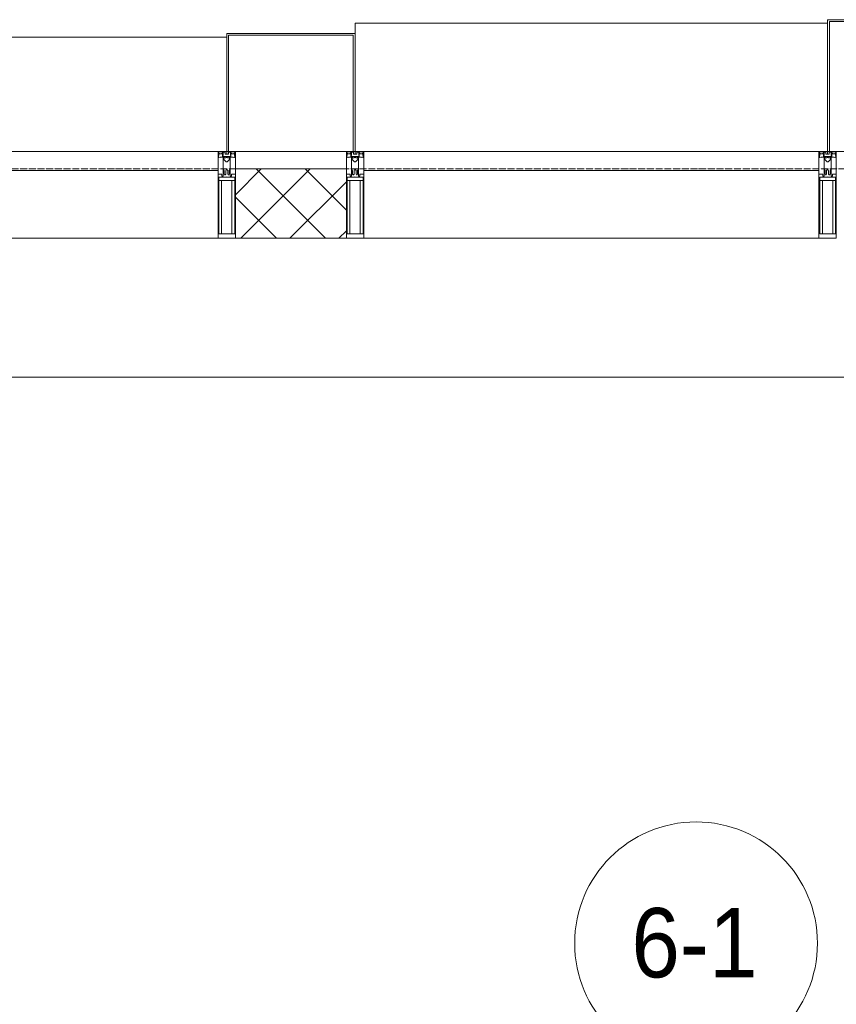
# Model space of a CAD drawing. Header units: millimetres. Extents: x 5617 to 132318, y 7718 to 193536.
# Tile 40 of 81: x 41879 to 44233, y 30692 to 33530. Entities that reach past the tile are written whole.
import ezdxf

# ---------------------------------------------------------------- set-up
doc = ezdxf.new("R2010")
doc.units = ezdxf.units.MM
doc.linetypes.add('ADSK_Линия сетки', pattern=[25, 20, -2.5, 0, -2.5])
for name, color, linetype, lineweight in [('Импосты витража', 7, 'Continuous', 18), ('Колонны', 7, 'Continuous', 18), ('Марки помещений', 7, 'Continuous', 20), ('Оси', 7, 'Continuous', 9), ('Панели витража', 7, 'Continuous', 18), ('Перекрытия', 7, 'Continuous', 18), ('Стены разрез', 7, 'Continuous', 40), ('Элементы узлов', 7, 'Continuous', 18)]:
    doc.layers.add(name, color=color, linetype=linetype, lineweight=lineweight)
doc.styles.add('Arial_3', font='arial.ttf', dxfattribs={"width": 0.9, "height": 200})

# ---------------------------------------------------------------- blocks, each defined once
blk = doc.blocks.new('135_SLK_K4_AR_rvt-1-МКСС_К4_L13_45_000_')
at = {"layer": 'Перекрытия', "color": 253, "true_color": 0xaaaaaa}
blk.add_line((113250, 32500), (108150, 32500), dxfattribs=at)
blk = doc.blocks.new('Rectangular Mullion - 50Wx250H-2623690-МКСС_К4_L13_45_000_')
at = {"layer": 'Элементы узлов', "color": 253, "lineweight": 5, "true_color": 0xaaaaaa}
for p, q in [((-25, 65.2), (-25, 250)), ((-25, 250), (0, 250)), ((-23, 237.3), (0, 237.3)), ((-23, 237.3), (-23, 73.6)), ((-14.9, 84), (-14.9, 237.3)), ((25, 250), (0, 250)), ((23, 237.3), (0, 237.3)), ((14.9, 84), (14.9, 237.3)), ((23, 237.3), (23, 73.6)), ((25, 65.2), (25, 250)), ((-14, 65.2), (-25, 65.2)), ((0, 84), (-23, 84)), ((-0.5, 73.6), (-23, 73.6)), ((-14, 71.3), (-14, 65.2)), ((-10, 71.3), (-14, 71.3)), ((-10, 53), (-10, 71.3)), ((-7, 65.2), (-5.9, 67.3)), ((-7, 65.2), (-7, 54.7)), ((-4.1, 67.3), (-5.9, 67.3)), ((-4.1, 67.3), (-2.9, 65.1)), ((-2.9, 65.1), (-2.9, 54.6)), ((0, 84), (23, 84)), ((0.5, 73.6), (23, 73.6)), ((4.1, 67.3), (2.9, 65.1)), ((2.9, 65.1), (2.9, 54.6)), ((4.1, 67.3), (5.9, 67.3)), ((7, 65.2), (5.9, 67.3)), ((7, 65.2), (7, 54.7)), ((10, 71.3), (14, 71.3)), ((10, 53), (10, 71.3)), ((14, 71.3), (14, 65.2)), ((14, 65.2), (25, 65.2)), ((-8.7, 53), (-10, 53)), ((-10, 53), (-10, 17)), ((-8.7, 53), (-7, 54.7)), ((-8.5, 23), (-1.5, 30)), ((-1.3, 53), (-2.9, 54.6)), ((-1.5, 30), (0, 30)), ((0, 53), (-1.3, 53)), ((0, 53), (1.3, 53)), ((1.5, 30), (0, 30)), ((1.3, 53), (2.9, 54.6)), ((8.5, 23), (1.5, 30)), ((8.7, 53), (7, 54.7)), ((8.7, 53), (10, 53)), ((10, 53), (10, 17)), ((-23.8, 14.6), (-25, 14.2)), ((-25, 0), (-25, 14.2)), ((-22.3, 17), (-23.8, 17)), ((-23.8, 17), (-23.8, 14.6)), ((-22.5, 10.6), (-23.8, 14.6)), ((-22.5, 10.6), (-23.7, 9.9)), ((-23.7, 1.3), (-23.7, 9.9)), ((-23.7, 1.3), (-11.8, 1.3)), ((-23.2, 10.2), (-22.5, 8)), ((-22.5, 8), (-22.5, 4.5)), ((-21.3, 4.5), (-22.5, 4.5)), ((-22.3, 17), (-22.3, 16)), ((-22.3, 16), (-21.3, 16)), ((-19, 17.6), (-21.3, 16)), ((-21.3, 4.5), (-21.3, 6.5)), ((-21.3, 6.5), (-14.2, 6.5)), ((-18.4, 16.6), (-19, 17.6)), ((-7.4, 16.6), (-18.4, 16.6)), ((-14.2, 6.5), (-14.2, 4.5)), ((-13.2, 4.5), (-14.2, 4.5)), ((-13.2, 4.5), (-12.2, 7.2)), ((-12.7, 7.6), (-11.3, 11.4)), ((-12.7, 7.6), (-11.8, 6.9)), ((-12.2, 9), (-12.2, 14.8)), ((-12.2, 14.8), (0, 14.8)), ((-11.8, 1.3), (-11.8, 6.9)), ((-10.5, 11.2), (-11.3, 11.4)), ((-10.5, 1.5), (-10.5, 11.2)), ((-4.8, 1.5), (-10.5, 1.5)), ((-10, 17), (-7.5, 17)), ((-8.5, 18.5), (-8.5, 23)), ((-7.5, 18.5), (-8.5, 18.5)), ((-7.5, 17), (-7.5, 18.5)), ((-7.4, 18), (-7.4, 16.6)), ((-2.6, 18), (-7.4, 18)), ((0, 8), (-4.8, 8)), ((-4.8, 1.5), (-4.8, 8)), ((-2.6, 18), (-2.6, 16.8)), ((-2.6, 16.8), (0, 16.8)), ((2.6, 16.8), (0, 16.8)), ((0, 14.8), (0, 16.8)), ((0, 14.8), (0, 16.8)), ((12.2, 14.8), (0, 14.8)), ((0, 0), (0, 8)), ((0, 8), (4.8, 8)), ((0, 0), (0, 8)), ((2.6, 18), (2.6, 16.8)), ((2.6, 18), (7.4, 18)), ((4.8, 1.5), (4.8, 8)), ((4.8, 1.5), (10.5, 1.5)), ((7.4, 18), (7.4, 16.6)), ((7.4, 16.6), (18.4, 16.6)), ((7.5, 18.5), (8.5, 18.5)), ((7.5, 17), (7.5, 18.5)), ((10, 17), (7.5, 17)), ((8.5, 18.5), (8.5, 23)), ((10.5, 11.2), (11.3, 11.4)), ((10.5, 1.5), (10.5, 11.2)), ((12.7, 7.6), (11.3, 11.4)), ((12.7, 7.6), (11.8, 6.9)), ((11.8, 1.3), (11.8, 6.9)), ((23.7, 1.3), (11.8, 1.3)), ((12.2, 9), (12.2, 14.8)), ((13.2, 4.5), (12.2, 7.2)), ((13.2, 4.5), (14.2, 4.5)), ((21.3, 6.5), (14.2, 6.5)), ((14.2, 6.5), (14.2, 4.5)), ((18.4, 16.6), (19, 17.6)), ((19, 17.6), (21.3, 16)), ((22.3, 16), (21.3, 16)), ((21.3, 4.5), (21.3, 6.5)), ((21.3, 4.5), (22.5, 4.5)), ((22.3, 17), (22.3, 16)), ((22.3, 17), (23.8, 17)), ((22.5, 10.6), (23.8, 14.6)), ((22.5, 10.6), (23.7, 9.9)), ((23.2, 10.2), (22.5, 8)), ((22.5, 8), (22.5, 4.5)), ((23.7, 1.3), (23.7, 9.9)), ((23.8, 17), (23.8, 14.6)), ((23.8, 14.6), (25, 14.2)), ((25, 0), (25, 14.2)), ((-25, 0), (0, 0)), ((25, 0), (0, 0))]:
    blk.add_line(p, q, dxfattribs=at)
for centre, start, end in [((-0.5, 73.1), 360, 90), ((0.5, 73.1), 90, 180)]:
    blk.add_arc(centre, 0.5, start, end, dxfattribs=at)
blk = doc.blocks.new('Rectangular Mullion - R_StandardFrame_50Wx250H-V83-МКСС_К4_L13_45_000_')
at = {"layer": 'Импосты витража', "color": 253, "lineweight": 5, "true_color": 0xaaaaaa}
for p, q in [((-25, 0), (-25, 250)), ((-25, 250), (25, 250)), ((25, 250), (25, 0)), ((0, 0), (-25, 0)), ((25, 0), (5, 0))]:
    blk.add_line(p, q, dxfattribs=at)
blk = doc.blocks.new('System Panel - A_PAN_Glass-7513884-МКСС_К4_L13_45_000_')
at = {"layer": 'Панели витража', "color": 253, "lineweight": 5, "true_color": 0xaaaaaa}
for p, q in [((656.25, 0), (-656.25, 0)), ((-656.25, 0), (-656.25, -55)), ((656.25, -55), (656.25, 0)), ((-656.25, -55), (656.25, -55))]:
    blk.add_line(p, q, dxfattribs=at)
blk = doc.blocks.new('Rectangular Mullion - R_StandardFrame_50Wx250H-V86-МКСС_К4_L13_45_000_')
at = {"layer": 'Импосты витража', "color": 253, "lineweight": 5, "true_color": 0xaaaaaa}
blk.add_line((127540, 32900), (126227.5, 32900), dxfattribs=at)
blk = doc.blocks.new('Rectangular Mullion - R_StandardFrame_50Wx250H-7512947-МКСС_К4_L13_45_000_')
at = {"layer": 'Импосты витража', "color": 253, "lineweight": 5, "true_color": 0xaaaaaa}
for p, q in [((-25, 0), (-25, 250)), ((-25, 250), (25, 250)), ((25, 250), (25, 0)), ((-5, 0), (-25, 0)), ((25, 0), (0, 0))]:
    blk.add_line(p, q, dxfattribs=at)
blk = doc.blocks.new('A_SLK_PAN_Type1 - Прямой тип панели-6538214-МКСС_К4_L13_45_000_')
at = {"layer": 'Колонны', "lineweight": 5}
for p, q in [((-247.5, 0), (-252.5, 0)), ((-252.5, 0), (-252.5, -380)), ((-247.5, -375), (-247.5, 0)), ((227.5, 0), (-227.5, 0)), ((247.5, 0), (247.5, -375)), ((252.5, 0), (247.5, 0)), ((252.5, -380), (252.5, 0)), ((-252.5, -380), (252.5, -380)), ((247.5, -375), (-247.5, -375))]:
    blk.add_line(p, q, dxfattribs=at)
blk = doc.blocks.new('A_SLK_PAN_Type1 - Прямой тип панели-6538216-МКСС_К4_L13_45_000_')
at = {"layer": 'Колонны', "lineweight": 5}
for p, q in [((-180, 0), (-185, 0)), ((-185, 0), (-185, -340)), ((-180, -335), (-180, 0)), ((160, 0), (-160, 0)), ((180, 0), (180, -335)), ((185, 0), (180, 0)), ((185, -340), (185, 0)), ((-185, -340), (185, -340)), ((180, -335), (-180, -335))]:
    blk.add_line(p, q, dxfattribs=at)
blk = doc.blocks.new('A_OGR_PAN_Отлив - A_OGR_PAN_Отлив-V97-МКСС_К4_L13_45_000_')
at = {"layer": 'Колонны', "color": 253, "lineweight": 5, "true_color": 0xaaaaaa}
for p in [(681.25, 370), (-681.25, 340)]:
    blk.add_line(p, (-681.25, 370), dxfattribs=at)
blk = doc.blocks.new('A_OGR_PAN_Отлив - A_OGR_PAN_Отлив-V98-МКСС_К4_L13_45_000_')
at = {"layer": 'Колонны', "color": 253, "lineweight": 5, "true_color": 0xaaaaaa}
for p in [(681.25, 330), (-681.25, 300)]:
    blk.add_line(p, (-681.25, 330), dxfattribs=at)
blk = doc.blocks.new('135_SLK_K4_AR_FCD_rvt-1-МКСС_К4_L13_45_000_')
at = {"layer": 'Стены разрез', "lineweight": 5, "true_color": 0xaaaaaa}
h = blk.add_hatch(dxfattribs=at)
h.set_pattern_fill('FP_4', color=253, style=0, pattern_type=2)
h.set_pattern_definition([(45, (0, 0), (-70.71068, 70.71068), []), (135, (0, 0), (-70.71068, -70.71068), [])])
h.paths.add_polyline_path([(109910, 32900), (109910, 33100), (109590, 33100), (109590, 32900)])
at = {"layer": 'Стены разрез', "color": 253, "lineweight": 9, "true_color": 0xaaaaaa}
for p, q in [((109910, 33100), (109590, 33100)), ((109590, 33100), (109590, 32900)), ((109910, 32900), (109910, 33100)), ((109590, 32900), (109910, 32900))]:
    blk.add_line(p, q, dxfattribs=at)
at = {"layer": 'Импосты витража', "color": 253, "lineweight": 5, "true_color": 0xaaaaaa, "extrusion": (0, 0, -1), "rotation": 180}
for name, p in [('Rectangular Mullion - 50Wx250H-2623690-МКСС_К4_L13_45_000_', (-109565, 33150)), ('Rectangular Mullion - R_StandardFrame_50Wx250H-V83-МКСС_К4_L13_45_000_', (-109565, 33150)), ('Rectangular Mullion - 50Wx250H-2623690-МКСС_К4_L13_45_000_', (-109935, 33150)), ('Rectangular Mullion - R_StandardFrame_50Wx250H-7512947-МКСС_К4_L13_45_000_', (-109935, 33150)), ('Rectangular Mullion - 50Wx250H-2623690-МКСС_К4_L13_45_000_', (-111297.5, 33150)), ('Rectangular Mullion - R_StandardFrame_50Wx250H-V83-МКСС_К4_L13_45_000_', (-111297.5, 33150))]:
    blk.add_blockref(name, p, dxfattribs=at)
at = {"layer": 'Импосты витража', "color": 253, "lineweight": 5, "true_color": 0xaaaaaa}
for p in [(-18000, 0), (-16267.5, 0)]:
    blk.add_blockref('Rectangular Mullion - R_StandardFrame_50Wx250H-V86-МКСС_К4_L13_45_000_', p, dxfattribs=at)
at = {"layer": 'Колонны', "color": 253, "lineweight": 5, "true_color": 0xaaaaaa}
for name, p in [('A_OGR_PAN_Отлив - A_OGR_PAN_Отлив-V97-МКСС_К4_L13_45_000_', (110616.3, 33150)), ('A_OGR_PAN_Отлив - A_OGR_PAN_Отлив-V98-МКСС_К4_L13_45_000_', (108883.8, 33150))]:
    blk.add_blockref(name, p, dxfattribs=at)
at = {"layer": 'Колонны', "color": 253, "lineweight": 5, "true_color": 0xaaaaaa, "rotation": 180}
for name, p in [('A_SLK_PAN_Type1 - Прямой тип панели-6538214-МКСС_К4_L13_45_000_', (111550, 33150)), ('A_SLK_PAN_Type1 - Прямой тип панели-6538216-МКСС_К4_L13_45_000_', (109750, 33150))]:
    blk.add_blockref(name, p, dxfattribs=at)
at = {"layer": 'Панели витража', "color": 253, "lineweight": 5, "true_color": 0xaaaaaa}
for p in [(108883.8, 33150), (110616.3, 33150)]:
    blk.add_blockref('System Panel - A_PAN_Glass-7513884-МКСС_К4_L13_45_000_', p, dxfattribs=at)
blk = doc.blocks.new('050_Марка_Помещение - Номер-620969-МКСС_К4_L13_45_000_')
at = {"layer": 'Марки помещений'}
blk.add_circle((0, 0), 3.5, dxfattribs=at)

msp = doc.modelspace()

# ---------------------------------------------------------------- linework, layer by layer
at = {"layer": 'Оси', "linetype": 'ADSK_Линия сетки'}
msp.add_line((69660.8, 33100), (25349.7, 33100), dxfattribs=at)

# ---------------------------------------------------------------- block references
at = {"lineweight": 5}
for name in ['135_SLK_K4_AR_FCD_rvt-1-МКСС_К4_L13_45_000_', '135_SLK_K4_AR_rvt-1-МКСС_К4_L13_45_000_']:
    msp.add_blockref(name, (-67089.2, 0), dxfattribs=at)
at = {"layer": 'Марки помещений', "xscale": 99.99999999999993, "yscale": 99.99999999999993, "zscale": 99.99999999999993}
msp.add_blockref('050_Марка_Помещение - Номер-620969-МКСС_К4_L13_45_000_', (43829, 30867.7), dxfattribs=at)

# ---------------------------------------------------------------- texts
at = {"layer": 'Марки помещений', "lineweight": 9, "insert": (43642.5, 30969.4), "char_height": 200, "width": 447.342, "attachment_point": 1, "style": 'Arial_3'}
msp.add_mtext('6-1', dxfattribs=at)

doc.saveas('drawing.dxf')
